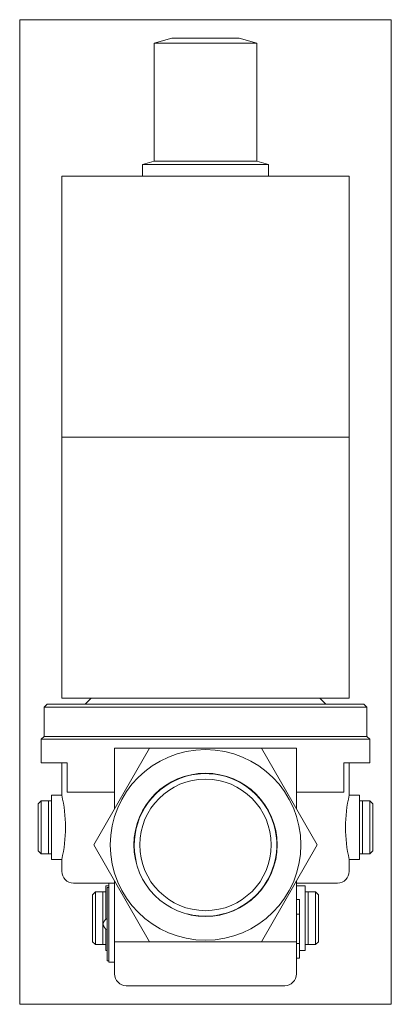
# Model space of a CAD drawing. Extents: x 84 to 210, y 49 to 384.
import ezdxf
from ezdxf.xclip import XClip

# ---------------------------------------------------------------- set-up
doc = ezdxf.new("R2010")
doc.units = 0
doc.header["$LTSCALE"] = 25.4
doc.header["$MEASUREMENT"] = 0
doc.header["$XCLIPFRAME"] = 2
doc.layers.get('0').update_dxf_attribs({"linetype": 'CONTINUOUS'})
for name, color, linetype in [('CEWKA_40-65', 7, 'CONTINUOUS'), ('K-006GOT_', 7, 'CONTINUOUS'), ('T-026', 7, 'CONTINUOUS'), ('WA_020_01_00_001', 7, 'CONTINUOUS'), ('WA_020_01_01Z_KO', 7, 'CONTINUOUS'), ('WA_031_01_00_010', 7, 'CONTINUOUS'), ('WA_031_01_00_012', 7, 'CONTINUOUS'), ('WA_148_01_00_005', 7, 'CONTINUOUS')]:
    doc.layers.add(name, color=color, linetype=linetype)

# ---------------------------------------------------------------- blocks, each defined once
blk = doc.blocks.new('SE1')
at = {"layer": 'CEWKA_40-65', "color": 7, "linetype": 'CONTINUOUS', "lineweight": 0}
for p, q in [((98.14, 331.12), (98.14, 242.12)), ((98.14, 331.12), (196.14, 331.12)), ((196.14, 242.12), (196.14, 331.12)), ((98.14, 242.12), (98.14, 153.12)), ((98.14, 242.12), (196.14, 242.12)), ((98.14, 242.12), (196.14, 242.12)), ((196.14, 153.12), (196.14, 242.12)), ((98.14, 153.12), (196.14, 153.12))]:
    blk.add_line(p, q, dxfattribs=at)
at = {"layer": 'K-006GOT_', "color": 7, "linetype": 'CONTINUOUS', "lineweight": 0}
blk.add_arc((114.29, 76.12), 2, 108.8769, 251.1231, dxfattribs=at)
at = {"layer": 'T-026', "color": 7, "linetype": 'CONTINUOUS', "lineweight": 0}
for p, q in [((113.64, 88.62), (113.64, 87.62)), ((114.14, 88.62), (113.64, 88.62)), ((113.64, 87.62), (113.64, 64.62)), ((113.64, 64.62), (113.64, 63.62)), ((114.14, 63.62), (113.64, 63.62))]:
    blk.add_line(p, q, dxfattribs=at)
at = {"layer": 'WA_020_01_00_001', "color": 7, "linetype": 'CONTINUOUS', "lineweight": 0}
for p, q in [((93.14, 151.12), (92.14, 150.12)), ((201.14, 151.12), (93.14, 151.12)), ((108.14, 153.12), (106.14, 151.12)), ((188.14, 151.12), (186.14, 153.12)), ((202.14, 150.12), (201.14, 151.12)), ((92.14, 150.12), (92.14, 140.12)), ((92.14, 150.12), (202.14, 150.12)), ((202.14, 140.12), (202.14, 150.12)), ((92.14, 140.12), (202.14, 140.12))]:
    blk.add_line(p, q, dxfattribs=at)
at = {"layer": 'WA_020_01_01Z_KO', "color": 7, "linetype": 'CONTINUOUS', "lineweight": 0}
for p, q in [((92.14, 140.12), (91.14, 139.12)), ((91.14, 139.12), (91.14, 131.12)), ((91.14, 139.12), (203.14, 139.12)), ((202.14, 140.12), (92.14, 140.12)), ((203.14, 139.12), (202.14, 140.12)), ((203.14, 131.12), (203.14, 139.12)), ((109.03, 103.12), (128.09, 136.12)), ((128.09, 136.12), (116.14, 136.12)), ((116.14, 136.12), (116.14, 115.43)), ((128.09, 136.12), (166.19, 136.12)), ((178.14, 136.12), (166.19, 136.12)), ((166.19, 136.12), (185.24, 103.12)), ((178.14, 115.43), (178.14, 136.12)), ((91.14, 131.12), (99.98, 131.12)), ((98.14, 131.12), (98.14, 120.1)), ((99.98, 121.12), (99.98, 131.12)), ((203.14, 131.12), (194.3, 131.12)), ((194.3, 121.12), (194.3, 131.12)), ((196.14, 120.12), (196.14, 131.12)), ((116.14, 121.12), (99.98, 121.12)), ((178.14, 121.12), (194.3, 121.12)), ((98.14, 120.12), (94.64, 120.12)), ((94.64, 120.12), (94.64, 98.12)), ((199.64, 120.12), (196.14, 120.12)), ((199.64, 120.12), (199.64, 98.12)), ((128.09, 70.12), (109.03, 103.12)), ((185.24, 103.12), (166.19, 70.12)), ((94.64, 98.12), (98.14, 98.12)), ((98.14, 98.12), (98.14, 94.12)), ((196.13, 98.12), (199.64, 98.12)), ((196.14, 94.12), (196.14, 98.15)), ((116.14, 90.82), (116.14, 70.12)), ((178.14, 70.12), (178.14, 90.82)), ((114.14, 90.12), (102.14, 90.12)), ((114.14, 89.12), (113.14, 89.12)), ((113.14, 89.12), (113.14, 77.76)), ((114.14, 90.12), (114.14, 63.12)), ((114.14, 90.12), (116.14, 90.12)), ((192.14, 90.12), (178.14, 90.12)), ((181.14, 89.12), (178.14, 89.12)), ((181.14, 89.12), (181.14, 67.12)), ((179.14, 84.46), (178.14, 84.46)), ((179.14, 79.46), (179.14, 84.46)), ((179.14, 79.46), (178.14, 79.46)), ((179.14, 69.46), (179.14, 79.46)), ((113.14, 74.49), (113.14, 67.12)), ((116.14, 70.12), (116.14, 59.12)), ((116.14, 70.12), (128.09, 70.12)), ((166.19, 70.12), (128.09, 70.12)), ((166.19, 70.12), (178.14, 70.12)), ((178.14, 59.12), (178.14, 70.12)), ((179.14, 69.46), (178.14, 69.46)), ((179.14, 64.46), (179.14, 69.46)), ((113.14, 67.12), (113.64, 67.12)), ((179.14, 64.46), (178.14, 64.46)), ((179.14, 67.12), (181.14, 67.12)), ((114.14, 63.12), (116.14, 63.12)), ((120.14, 55.12), (174.14, 55.12))]:
    blk.add_line(p, q, dxfattribs=at)
for radius in [32.5, 24.42, 22.42]:
    blk.add_circle((147.14, 103.12), radius, dxfattribs=at)
for centre, radius, start, end in [((147.14, 103.12), 24.3, 255, 195), ((50.36, 109.12), 49.03, 347.0343, 12.9657), ((243.92, 109.12), 49.03, 167.0343, 192.9657), ((102.14, 94.12), 4, 180, 270), ((192.14, 94.12), 4, 270, 360), ((120.14, 59.12), 4, 180, 270), ((174.14, 59.12), 4, 270, 360)]:
    blk.add_arc(centre, radius, start, end, dxfattribs=at)
at = {"layer": 'WA_031_01_00_010', "color": 7, "linetype": 'CONTINUOUS', "lineweight": 0}
for p, q in [((91.14, 118.12), (90.14, 117.12)), ((93.64, 118.12), (91.14, 118.12)), ((91.14, 118.12), (91.14, 100.12)), ((93.64, 118.12), (93.64, 100.12)), ((203.14, 118.12), (200.64, 118.12)), ((200.64, 118.12), (200.64, 100.12)), ((204.14, 117.12), (203.14, 118.12)), ((203.14, 118.12), (203.14, 100.12)), ((90.14, 117.12), (90.14, 101.12)), ((204.14, 117.12), (204.14, 101.12)), ((90.14, 101.12), (91.14, 100.12)), ((203.14, 100.12), (204.14, 101.12)), ((91.14, 100.12), (93.64, 100.12)), ((200.64, 100.12), (203.14, 100.12)), ((109.64, 87.12), (108.64, 86.12)), ((108.64, 86.12), (108.64, 70.12)), ((112.14, 87.12), (109.64, 87.12)), ((109.64, 87.12), (109.64, 69.12)), ((112.14, 87.12), (112.14, 69.12)), ((184.64, 87.12), (182.14, 87.12)), ((182.14, 87.12), (182.14, 69.12)), ((185.64, 86.12), (184.64, 87.12)), ((184.64, 87.12), (184.64, 69.12)), ((185.64, 86.12), (185.64, 70.12)), ((108.64, 70.12), (109.64, 69.12)), ((109.64, 69.12), (112.14, 69.12)), ((182.14, 69.12), (184.64, 69.12)), ((184.64, 69.12), (185.64, 70.12))]:
    blk.add_line(p, q, dxfattribs=at)
at = {"layer": 'WA_031_01_00_012', "color": 7, "linetype": 'CONTINUOUS', "lineweight": 0}
for p, q in [((94.64, 118.12), (93.64, 118.12)), ((93.64, 118.12), (93.64, 100.12)), ((200.64, 118.12), (199.64, 118.12)), ((200.64, 118.12), (200.64, 100.12)), ((93.64, 100.12), (94.64, 100.12)), ((199.64, 100.12), (200.64, 100.12)), ((113.14, 87.12), (112.14, 87.12)), ((112.14, 87.12), (112.14, 69.12)), ((182.14, 87.12), (181.14, 87.12)), ((182.14, 87.12), (182.14, 69.12)), ((112.14, 69.12), (113.14, 69.12)), ((181.14, 69.12), (182.14, 69.12))]:
    blk.add_line(p, q, dxfattribs=at)
at = {"layer": 'WA_148_01_00_005', "color": 7, "linetype": 'CONTINUOUS', "lineweight": 0}
for p, q in [((135.64, 378.12), (129.64, 376.52)), ((129.64, 376.52), (164.64, 376.52)), ((129.64, 376.52), (129.64, 336.2)), ((135.64, 378.12), (158.64, 378.12)), ((164.64, 376.52), (158.64, 378.12)), ((164.64, 336.2), (164.64, 376.52)), ((129.64, 336.2), (125.64, 335.12)), ((129.64, 336.2), (164.64, 336.2)), ((168.64, 335.12), (164.64, 336.2)), ((125.64, 335.12), (125.64, 331.12)), ((125.64, 335.12), (168.64, 335.12)), ((168.64, 331.12), (168.64, 335.12))]:
    blk.add_line(p, q, dxfattribs=at)

msp = doc.modelspace()

# ---------------------------------------------------------------- block references
at = {"color": 0, "lineweight": 0}
ref = msp.add_blockref('SE1', (0, 0), dxfattribs=at)
XClip(ref).set_block_clipping_path([(83.7887985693, 48.7735972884), (210.4887986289, 384.4736111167)])
ref.dxf.unprotected_set("ltscale", 0)

doc.saveas('drawing.dxf')
